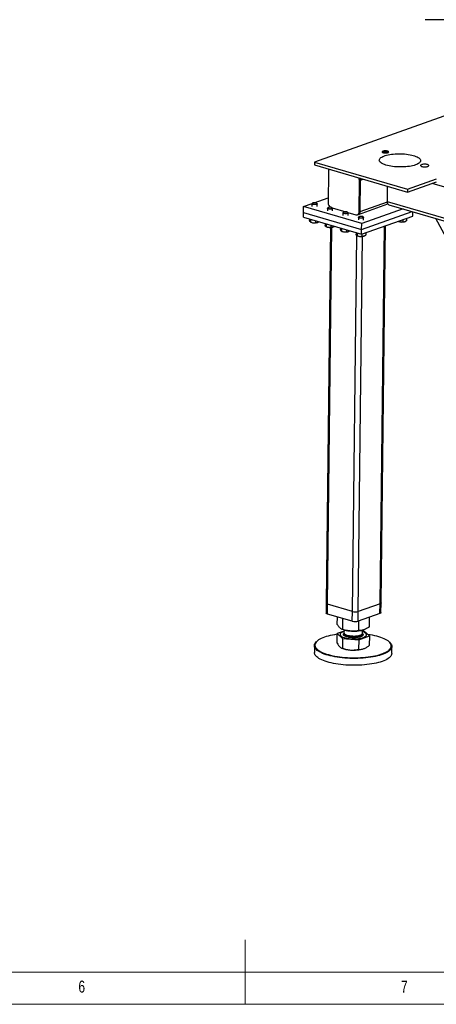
# Model space of a CAD drawing. Header units: millimetres. Extents: x 5 to 589, y 5 to 415.
# Tile 15 of 42: x 262 to 327, y 5 to 158. Entities that reach past the tile are written whole.
import ezdxf

# ---------------------------------------------------------------- set-up
doc = ezdxf.new("R2010")
doc.units = ezdxf.units.MM
doc.layers.add('NOTES', color=6, linetype='Continuous')
doc.layers.add('TRAIT-FORT', color=4, linetype='Continuous', lineweight=25)
doc.styles.add('SLDTEXTSTYLE0', font='TXT', dxfattribs={"width": 0.75})

msp = doc.modelspace()

# ---------------------------------------------------------------- linework, layer by layer
at = {"color": 7, "linetype": 'Continuous', "lineweight": 18}
for p, q in [((297, 5), (297, 15)), ((10, 10), (584, 10)), ((5, 5), (589, 5))]:
    msp.add_line(p, q, dxfattribs=at)
at = {"layer": 'TRAIT-FORT', "color": 4, "linetype": 'Continuous', "lineweight": 25}
for p, q in [((336.352, 157.575), (324.9, 157.575)), ((350.017, 150.487), (307.77, 135.522)), ((318.629, 137.08), (318.593, 137.022)), ((318.593, 137.022), (318.731, 136.982)), ((318.628, 137.012), (318.629, 137.08)), ((318.804, 137.097), (318.629, 137.08)), ((318.731, 136.982), (318.906, 136.999)), ((318.803, 136.989), (318.804, 137.097)), ((318.943, 137.056), (318.804, 137.097)), ((318.906, 136.999), (318.943, 137.056)), ((307.77, 135.522), (307.764, 135.068)), ((307.764, 135.068), (322.185, 130.857)), ((307.77, 135.522), (322.19, 131.312)), ((309.93, 134.066), (309.874, 129.216)), ((314.895, 132.719), (315.308, 132.865)), ((322.19, 131.312), (326.679, 132.902)), ((314.68, 127.813), (314.736, 132.663)), ((314.736, 132.663), (314.895, 132.719)), ((314.839, 127.869), (314.895, 132.719)), ((319.064, 129.365), (319.091, 131.76)), ((322.185, 130.857), (326.674, 132.447)), ((322.19, 131.312), (322.185, 130.857)), ((374.867, 117.937), (325.997, 132.207)), ((307.715, 129.207), (309.882, 129.975)), ((306.063, 127.716), (306.074, 128.626)), ((306.074, 128.626), (307.399, 129.095)), ((315.087, 125.994), (306.074, 128.626)), ((307.372, 129.049), (307.367, 128.648)), ((307.449, 129.139), (307.396, 129.092)), ((308.149, 129.084), (308.096, 129.131)), ((308.167, 128.638), (308.172, 129.04)), ((309.775, 128.347), (309.771, 127.946)), ((309.852, 128.437), (309.799, 128.39)), ((310.552, 128.382), (310.5, 128.429)), ((310.507, 128.423), (312.633, 127.802)), ((310.57, 127.937), (310.575, 128.338)), ((314.572, 127.406), (319.147, 129.027)), ((314.839, 127.869), (319.064, 129.365)), ((321.492, 128.263), (315.087, 125.994)), ((367.337, 115.27), (319.064, 129.365)), ((319.307, 128.901), (366.727, 115.054)), ((306.054, 126.958), (306.063, 127.716)), ((306.054, 126.958), (315.067, 124.327)), ((306.063, 127.716), (315.076, 125.085)), ((306.998, 126.683), (306.995, 126.457)), ((312.179, 127.646), (312.174, 127.244)), ((312.256, 127.735), (312.203, 127.689)), ((312.955, 127.68), (312.903, 127.728)), ((312.91, 127.721), (314.193, 127.347)), ((312.974, 127.235), (312.979, 127.636)), ((314.413, 127.35), (314.572, 127.406)), ((314.582, 126.944), (314.577, 126.542)), ((314.659, 127.033), (314.606, 126.987)), ((314.68, 127.813), (314.839, 127.869)), ((315.067, 124.327), (322.989, 127.133)), ((315.076, 125.085), (322.893, 127.853)), ((315.359, 126.978), (315.307, 127.026)), ((315.377, 126.533), (315.382, 126.935)), ((322.038, 126.796), (322.034, 126.423)), ((322.989, 127.133), (322.997, 127.823)), ((326.519, 126.795), (338.487, 104.725)), ((307.135, 126.215), (307.215, 126.179)), ((307.155, 126.209), (307.136, 126.218)), ((307.159, 126.62), (307.155, 126.209)), ((307.903, 126.419), (307.9, 126.122)), ((308.262, 126.167), (308.303, 126.184)), ((309.401, 125.981), (309.399, 125.755)), ((309.538, 125.514), (309.618, 125.477)), ((309.558, 125.507), (309.539, 125.516)), ((309.563, 125.918), (309.558, 125.507)), ((310.25, 125.387), (309.577, 67.151)), ((309.795, 66.994), (310.47, 125.41)), ((310.307, 125.717), (310.303, 125.42)), ((310.665, 125.465), (310.706, 125.482)), ((311.805, 125.279), (311.802, 125.053)), ((311.966, 125.217), (311.961, 124.805)), ((315.076, 125.085), (315.087, 125.994)), ((317.923, 67.078), (318.599, 125.578)), ((318.082, 67.211), (318.758, 125.634)), ((320.73, 126.333), (320.762, 126.318)), ((321.451, 126.588), (321.448, 126.261)), ((321.81, 126.306), (321.85, 126.323)), ((311.942, 124.812), (312.022, 124.775)), ((311.961, 124.805), (311.943, 124.814)), ((312.71, 125.015), (312.707, 124.718)), ((313.069, 124.763), (313.109, 124.78)), ((313.64, 65.871), (314.313, 124.136)), ((314.208, 124.578), (314.206, 124.351)), ((314.345, 124.11), (314.425, 124.073)), ((314.365, 124.103), (314.346, 124.113)), ((314.37, 124.515), (314.365, 124.103)), ((314.543, 65.881), (315.215, 123.997)), ((315.067, 124.327), (315.076, 125.085)), ((315.114, 124.343), (315.11, 124.017)), ((315.472, 124.061), (315.513, 124.079)), ((315.701, 124.551), (315.697, 124.178)), ((309.577, 67.151), (309.56, 65.636)), ((318.065, 65.695), (318.082, 67.211)), ((309.777, 65.479), (309.795, 66.994)), ((313.64, 65.871), (309.795, 66.994)), ((313.623, 64.356), (313.64, 65.871)), ((314.526, 64.365), (314.543, 65.881)), ((317.923, 67.078), (314.543, 65.881)), ((317.906, 65.562), (317.923, 67.078)), ((313.623, 64.356), (309.777, 65.479)), ((311.293, 63.844), (311.306, 65.032)), ((312.136, 63.067), (312.155, 64.784)), ((317.906, 65.562), (314.526, 64.365)), ((314.632, 62.891), (314.65, 64.409)), ((316.286, 63.492), (316.303, 64.995)), ((312.34, 62.84), (311.277, 62.454)), ((312.342, 63.017), (312.336, 62.55)), ((312.476, 62.984), (312.677, 62.939)), ((314.885, 62.914), (315.036, 62.944)), ((315.216, 62.517), (315.222, 62.989)), ((315.427, 62.879), (315.22, 62.893)), ((316.27, 62.102), (315.427, 62.879)), ((308.19, 61.294), (308.114, 61.228)), ((311.259, 60.95), (311.277, 62.454)), ((311.277, 62.454), (312.119, 61.678)), ((311.729, 62.317), (311.729, 62.302)), ((312.119, 61.678), (312.102, 60.174)), ((312.119, 61.678), (314.616, 61.502)), ((314.616, 61.502), (314.599, 59.998)), ((314.616, 61.502), (316.27, 62.102)), ((315.817, 62.255), (315.818, 62.27)), ((316.27, 62.102), (316.253, 60.599)), ((319.406, 61.097), (319.332, 61.165)), ((307.753, 60.582), (307.741, 59.521)), ((311.892, 60.23), (311.966, 60.196)), ((315.424, 60.112), (315.532, 60.155)), ((315.532, 60.155), (315.541, 60.159)), ((319.74, 59.382), (319.752, 60.443))]:
    msp.add_line(p, q, dxfattribs=at)
at = {"layer": 'TRAIT-FORT', "color": 4, "linetype": 'Continuous', "lineweight": 25, "flags": 128}
for points in [[(323.416, 135.071), (323.208, 135.004), (322.98, 134.944), (322.735, 134.891), (322.475, 134.846), (322.202, 134.809), (321.919, 134.781), (321.628, 134.761), (321.331, 134.75), (321.031, 134.748), (320.732, 134.755), (320.434, 134.771), (320.142, 134.796), (319.858, 134.829), (319.583, 134.871), (319.322, 134.92), (319.075, 134.978), (318.845, 135.042), (318.634, 135.112), (318.444, 135.189), (318.277, 135.27), (318.133, 135.356), (318.015, 135.446), (317.924, 135.538), (317.859, 135.633), (317.822, 135.728), (317.814, 135.825), (317.833, 135.92), (317.88, 136.015), (317.955, 136.107), (318.057, 136.196), (318.184, 136.282), (318.337, 136.363), (318.513, 136.439), (318.711, 136.509), (318.929, 136.573), (319.166, 136.63), (319.419, 136.679), (319.685, 136.72), (319.964, 136.753), (320.252, 136.777), (320.546, 136.792), (320.844, 136.799), (321.144, 136.796), (321.443, 136.785), (321.738, 136.764), (322.027, 136.735), (322.307, 136.698), (322.575, 136.652), (322.83, 136.598), (323.068, 136.538), (323.289, 136.47), (323.49, 136.397), (323.668, 136.318), (323.824, 136.234), (323.955, 136.146), (324.06, 136.055), (324.138, 135.961), (324.189, 135.866), (324.211, 135.77), (324.206, 135.674), (324.173, 135.579), (324.111, 135.485), (324.023, 135.394), (323.908, 135.307), (323.768, 135.223), (323.604, 135.145), (323.416, 135.071)], [(319.147, 136.978), (319.215, 137.009), (319.258, 137.045), (319.272, 137.084), (319.257, 137.123), (319.213, 137.159), (319.144, 137.192), (319.053, 137.219), (318.945, 137.238), (318.827, 137.248), (318.705, 137.249), (318.588, 137.241), (318.48, 137.224), (318.39, 137.199), (318.321, 137.168), (318.278, 137.132), (318.264, 137.093), (318.279, 137.054), (318.323, 137.017), (318.392, 136.985), (318.483, 136.958), (318.591, 136.939), (318.709, 136.929), (318.831, 136.928), (318.949, 136.936), (319.056, 136.953), (319.147, 136.978)], [(318.342, 136.995), (318.334, 137.003), (318.316, 137.039), (318.326, 137.075), (318.365, 137.109), (318.428, 137.138)], [(318.428, 137.138), (318.513, 137.162), (318.614, 137.177), (318.724, 137.184), (318.838, 137.182), (318.946, 137.17), (319.044, 137.151), (319.124, 137.124), (319.182, 137.093), (319.214, 137.057), (319.218, 137.021), (319.193, 136.986), (319.192, 136.985)], [(325.33, 134.831), (325.41, 134.867), (325.463, 134.907), (325.488, 134.95), (325.483, 134.995), (325.448, 135.038), (325.385, 135.078), (325.297, 135.113), (325.189, 135.142), (325.064, 135.162), (324.929, 135.174), (324.791, 135.176), (324.655, 135.169), (324.529, 135.152), (324.417, 135.127), (324.326, 135.095), (324.259, 135.057), (324.22, 135.015), (324.21, 134.971), (324.23, 134.926), (324.279, 134.884), (324.355, 134.847), (324.454, 134.814), (324.571, 134.79), (324.701, 134.774), (324.839, 134.767), (324.976, 134.769), (325.108, 134.781), (325.228, 134.802), (325.33, 134.831)], [(308.038, 128.946), (307.947, 128.928), (307.844, 128.918), (307.735, 128.917), (307.629, 128.926), (307.533, 128.944), (307.456, 128.969), (307.401, 129), (307.374, 129.034), (307.377, 129.069), (307.396, 129.092)], [(308.001, 129.013), (308.067, 129.038), (308.106, 129.067), (308.116, 129.1), (308.095, 129.132), (308.045, 129.162), (307.972, 129.185), (307.88, 129.201), (307.779, 129.208), (307.678, 129.205), (307.584, 129.192), (307.508, 129.171), (307.455, 129.143), (307.43, 129.112), (307.435, 129.079), (307.471, 129.048), (307.533, 129.021), (307.617, 129.001), (307.714, 128.99), (307.817, 128.988), (307.915, 128.996), (308.001, 129.013)], [(308.149, 129.084), (308.159, 129.072), (308.172, 129.037), (308.154, 129.003), (308.108, 128.972), (308.038, 128.946)], [(310.441, 128.244), (310.351, 128.226), (310.247, 128.216), (310.138, 128.216), (310.032, 128.225), (309.937, 128.242), (309.859, 128.268), (309.805, 128.298), (309.778, 128.332), (309.78, 128.367), (309.799, 128.39)], [(310.405, 128.311), (310.47, 128.336), (310.509, 128.366), (310.519, 128.398), (310.498, 128.431), (310.449, 128.46), (310.375, 128.484), (310.284, 128.499), (310.183, 128.506), (310.081, 128.503), (309.988, 128.49), (309.911, 128.469), (309.858, 128.441), (309.833, 128.41), (309.839, 128.377), (309.874, 128.346), (309.937, 128.319), (310.02, 128.299), (310.118, 128.288), (310.22, 128.286), (310.319, 128.294), (310.405, 128.311)], [(310.552, 128.382), (310.563, 128.37), (310.575, 128.336), (310.558, 128.301), (310.512, 128.27), (310.441, 128.244)], [(319.307, 128.901), (319.246, 128.928), (319.182, 128.98), (319.131, 129.054), (319.093, 129.145), (319.07, 129.25), (319.064, 129.365)], [(312.845, 127.543), (312.754, 127.524), (312.651, 127.514), (312.542, 127.514), (312.436, 127.523), (312.34, 127.541), (312.262, 127.566), (312.208, 127.597), (312.181, 127.631), (312.184, 127.666), (312.203, 127.689)], [(312.808, 127.609), (312.874, 127.634), (312.913, 127.664), (312.923, 127.697), (312.902, 127.729), (312.852, 127.758), (312.779, 127.782), (312.687, 127.798), (312.586, 127.804), (312.484, 127.801), (312.391, 127.788), (312.315, 127.767), (312.262, 127.74), (312.237, 127.708), (312.242, 127.675), (312.278, 127.644), (312.34, 127.617), (312.424, 127.597), (312.521, 127.586), (312.624, 127.584), (312.722, 127.592), (312.808, 127.609)], [(312.955, 127.68), (312.966, 127.669), (312.978, 127.634), (312.961, 127.6), (312.915, 127.568), (312.845, 127.543)], [(314.193, 127.347), (314.287, 127.331), (314.377, 127.339), (314.461, 127.371), (314.535, 127.425), (314.596, 127.5), (314.641, 127.591), (314.67, 127.697), (314.68, 127.813)], [(315.248, 126.841), (315.158, 126.822), (315.054, 126.812), (314.945, 126.812), (314.839, 126.821), (314.744, 126.839), (314.666, 126.864), (314.612, 126.895), (314.585, 126.929), (314.587, 126.964), (314.606, 126.987)], [(315.211, 126.908), (315.277, 126.932), (315.316, 126.962), (315.326, 126.995), (315.305, 127.027), (315.256, 127.056), (315.182, 127.08), (315.091, 127.096), (314.99, 127.102), (314.888, 127.099), (314.795, 127.087), (314.718, 127.065), (314.665, 127.038), (314.64, 127.006), (314.646, 126.973), (314.681, 126.942), (314.744, 126.915), (314.827, 126.896), (314.925, 126.884), (315.027, 126.883), (315.126, 126.891), (315.211, 126.908)], [(315.359, 126.978), (315.37, 126.967), (315.382, 126.932), (315.365, 126.898), (315.319, 126.867), (315.248, 126.841)], [(308.262, 126.167), (308.26, 126.166), (308.17, 126.135)], [(310.665, 125.465), (310.664, 125.464), (310.573, 125.433)], [(321.81, 126.306), (321.808, 126.305), (321.717, 126.274)], [(313.069, 124.763), (313.067, 124.762), (312.976, 124.731)], [(315.472, 124.061), (315.471, 124.061), (315.38, 124.029)], [(309.795, 66.994), (309.709, 67.024), (309.643, 67.059), (309.599, 67.097), (309.579, 67.137), (309.577, 67.151)], [(309.795, 66.994), (309.709, 67.024), (309.643, 67.059), (309.599, 67.097), (309.579, 67.137), (309.577, 67.151)], [(318.082, 67.211), (318.077, 67.185), (318.048, 67.146), (317.996, 67.11), (317.923, 67.078)], [(318.082, 67.211), (318.077, 67.185), (318.048, 67.146), (317.996, 67.11), (317.923, 67.078)], [(309.777, 65.479), (309.692, 65.509), (309.625, 65.544), (309.581, 65.582), (309.561, 65.622), (309.56, 65.636)], [(318.065, 65.695), (318.059, 65.669), (318.031, 65.63), (317.979, 65.594), (317.906, 65.562)], [(312.339, 62.775), (312.275, 62.755), (312.121, 62.696), (311.991, 62.632), (311.885, 62.564), (311.806, 62.491), (311.754, 62.416), (311.731, 62.339), (311.736, 62.261), (311.77, 62.184), (311.832, 62.108), (311.921, 62.035), (312.037, 61.966), (312.176, 61.901), (312.338, 61.842), (312.521, 61.789), (312.721, 61.743), (312.935, 61.705), (313.162, 61.675), (313.397, 61.653)], [(313.397, 61.653), (313.637, 61.641), (313.879, 61.638), (314.12, 61.644), (314.356, 61.659), (314.583, 61.684), (314.8, 61.716), (315.002, 61.757), (315.186, 61.805), (315.351, 61.86), (315.494, 61.922), (315.612, 61.988), (315.705, 62.059), (315.771, 62.133), (315.808, 62.209), (315.817, 62.287), (315.797, 62.364), (315.749, 62.441), (315.674, 62.515), (315.571, 62.587), (315.443, 62.654), (315.292, 62.716), (315.219, 62.742)], [(319.406, 61.097), (319.517, 60.986), (319.618, 60.856), (319.691, 60.725), (319.736, 60.592), (319.752, 60.46), (319.74, 60.327), (319.699, 60.196), (319.63, 60.065), (319.533, 59.937), (319.408, 59.812), (319.257, 59.69), (319.079, 59.572), (318.875, 59.459), (318.648, 59.35), (318.397, 59.247), (318.124, 59.15), (317.83, 59.06), (317.516, 58.976), (317.185, 58.9), (316.837, 58.832), (316.475, 58.771), (316.099, 58.719), (315.713, 58.675), (315.317, 58.64), (314.914, 58.614), (314.505, 58.597), (314.092, 58.59), (313.678, 58.591), (313.265, 58.602), (312.853, 58.621), (312.446, 58.65), (312.045, 58.687), (311.652, 58.734), (311.27, 58.788), (310.899, 58.851), (310.542, 58.922), (310.2, 59), (309.875, 59.086), (309.568, 59.178), (309.281, 59.277), (309.016, 59.382), (308.773, 59.492), (308.554, 59.607), (308.36, 59.726), (308.191, 59.849), (308.049, 59.975), (307.935, 60.104), (307.847, 60.234), (307.788, 60.366), (307.758, 60.499), (307.756, 60.632), (307.782, 60.764), (307.837, 60.895), (307.921, 61.024), (308.032, 61.151), (308.114, 61.228)], [(311.275, 62.337), (311.252, 62.333), (310.888, 62.278), (310.537, 62.214), (310.202, 62.143), (309.884, 62.064), (309.584, 61.978), (309.304, 61.885), (309.045, 61.787), (308.809, 61.682), (308.596, 61.573), (308.408, 61.458), (308.245, 61.34), (308.109, 61.218), (307.999, 61.093), (307.917, 60.966), (307.863, 60.836), (307.837, 60.706), (307.839, 60.575), (307.869, 60.444), (307.927, 60.314), (308.013, 60.185), (308.126, 60.058), (308.266, 59.934), (308.433, 59.812), (308.624, 59.695), (308.841, 59.581), (309.08, 59.473), (309.342, 59.369), (309.625, 59.272), (309.927, 59.181), (310.248, 59.096), (310.585, 59.019), (310.938, 58.949), (311.304, 58.887), (311.681, 58.833), (312.069, 58.787), (312.464, 58.75), (312.866, 58.722), (313.272, 58.703), (313.68, 58.692), (314.089, 58.691), (314.496, 58.699), (314.899, 58.716), (315.297, 58.741), (315.688, 58.776), (316.069, 58.819), (316.439, 58.87), (316.797, 58.93), (317.14, 58.997), (317.467, 59.073), (317.776, 59.155), (318.066, 59.244), (318.336, 59.34), (318.583, 59.441), (318.808, 59.549), (319.009, 59.661), (319.184, 59.777), (319.334, 59.897), (319.457, 60.021), (319.553, 60.147), (319.621, 60.276), (319.661, 60.405), (319.673, 60.536), (319.657, 60.667), (319.613, 60.798), (319.541, 60.927), (319.441, 61.055), (319.314, 61.181), (319.161, 61.304), (319.161, 61.304)], [(311.729, 62.302), (311.736, 62.246), (311.77, 62.169), (311.832, 62.093), (311.921, 62.02), (312.036, 61.951), (312.176, 61.886), (312.338, 61.827), (312.521, 61.774), (312.72, 61.728), (312.935, 61.689), (313.162, 61.66), (313.397, 61.638)], [(312.359, 62.47), (312.344, 62.437), (312.335, 62.373), (312.354, 62.309), (312.4, 62.246), (312.473, 62.185), (312.572, 62.128), (312.694, 62.075), (312.837, 62.029), (312.998, 61.989), (313.174, 61.956), (313.362, 61.931), (313.558, 61.915), (313.759, 61.908), (313.959, 61.91), (314.156, 61.92), (314.346, 61.94), (314.524, 61.967), (314.688, 62.003), (314.834, 62.046), (314.959, 62.095), (315.062, 62.149), (315.139, 62.208), (315.19, 62.269), (315.19, 62.269)], [(312.336, 62.55), (312.348, 62.489), (312.388, 62.425), (312.454, 62.364), (312.547, 62.306), (312.663, 62.252), (312.801, 62.204), (312.958, 62.162), (313.131, 62.127), (313.316, 62.101), (313.511, 62.082)], [(313.397, 61.638), (313.637, 61.626), (313.879, 61.623), (314.12, 61.629), (314.356, 61.644), (314.583, 61.668), (314.8, 61.701), (315.001, 61.742), (315.186, 61.79), (315.351, 61.845), (315.494, 61.907), (315.612, 61.973), (315.705, 62.044), (315.77, 62.118), (315.808, 62.194), (315.817, 62.255)], [(313.511, 62.082), (313.71, 62.073), (313.911, 62.072), (314.109, 62.081), (314.301, 62.098), (314.483, 62.124), (314.65, 62.158), (314.801, 62.198), (314.932, 62.246), (315.04, 62.299), (315.124, 62.357), (315.181, 62.418), (315.211, 62.481), (315.216, 62.517)], [(319.161, 61.304), (318.982, 61.424), (318.778, 61.539), (318.55, 61.65), (318.299, 61.756), (318.027, 61.857), (317.734, 61.951), (317.422, 62.039), (317.093, 62.12), (316.748, 62.194), (316.388, 62.26), (316.04, 62.314)], [(308.26, 58.726), (308.105, 58.851), (307.976, 58.978), (307.875, 59.108), (307.802, 59.239), (307.757, 59.372), (307.741, 59.505), (307.741, 59.521)], [(319.74, 59.382), (319.738, 59.332), (319.711, 59.2), (319.656, 59.069), (319.573, 58.94), (319.462, 58.813), (319.323, 58.69), (319.159, 58.57), (318.968, 58.454), (318.752, 58.343), (318.513, 58.237), (318.251, 58.137), (317.967, 58.043), (317.663, 57.956), (317.34, 57.876), (317.001, 57.804), (316.645, 57.739), (316.276, 57.683), (315.895, 57.635), (315.504, 57.596), (315.104, 57.565), (314.698, 57.544), (314.287, 57.532), (313.873, 57.528), (313.459, 57.534), (313.046, 57.549), (312.637, 57.574), (312.233, 57.607), (311.835, 57.648), (311.448, 57.699), (311.07, 57.758), (310.706, 57.825), (310.356, 57.899), (310.023, 57.981), (309.707, 58.07), (309.41, 58.166), (309.134, 58.268), (308.879, 58.375), (308.648, 58.488), (308.442, 58.605), (308.26, 58.726)]]:
    msp.add_lwpolyline(points, dxfattribs=at)
at = {"layer": 'TRAIT-FORT', "color": 4, "linetype": 'Continuous', "lineweight": 25}
for centre, radius, start, end in [((310.493, 134.08), 0.564, 144.78822, 181.42632), ((313.865, 132.665), 0.872, 359.85934, 26.92888), ((314.038, 132.723), 0.857, 359.72569, 18.79619), ((310.672, 129.191), 0.799, 178.15338, 239.63439), ((307.54, 127.827), 1.265, 244.63548, 262.62278), ((314.376, 127.827), 0.465, 294.94488, 5.10338), ((307.761, 127.662), 1.581, 249.78, 284.96499), ((309.943, 127.125), 1.265, 244.63548, 262.62278), ((310.165, 126.96), 1.581, 249.78, 284.96499), ((312.347, 126.423), 1.265, 244.63548, 262.62278), ((321.309, 127.801), 1.581, 249.78, 284.96499), ((312.568, 126.259), 1.581, 249.78, 284.96499), ((314.75, 125.722), 1.265, 244.63548, 262.62278), ((314.972, 125.557), 1.581, 249.78, 284.96499), ((314.075, 67.494), 1.68, 254.99663, 286.18186), ((314.058, 65.979), 1.68, 254.99663, 286.18186), ((313.846, 68.539), 5.721, 258.21041, 280.46567), ((315.057, 62.354), 0.157, 327.56771, 20.3183), ((313.544, 64.183), 4.287, 248.41028, 267.38911), ((313.849, 65.251), 5.375, 264.65429, 287.03394)]:
    msp.add_arc(centre, radius, start, end, dxfattribs=at)
for points, knots in [([(307.112, 126.23), (307.098, 126.245), (307.071, 126.274), (307.031, 126.356), (307.007, 126.423), (306.995, 126.457)], [0, 0, 0, 0, 0.3676158, 0.6809105, 1, 1, 1, 1]), ([(307.155, 126.209), (307.219, 126.185), (307.349, 126.136), (307.543, 126.101), (307.729, 126.097), (307.843, 126.114), (307.9, 126.122)], [0, 0, 0, 0, 0.2646049, 0.5349477, 0.7653431, 1, 1, 1, 1]), ([(307.9, 126.122), (307.974, 126.119), (308.097, 126.115), (308.276, 126.168), (308.384, 126.22), (308.441, 126.255), (308.447, 126.26)], [0, 0, 0, 0, 0.41328341, 0.68350966, 0.96103795, 1, 1, 1, 1]), ([(309.516, 125.528), (309.501, 125.544), (309.474, 125.572), (309.435, 125.654), (309.411, 125.721), (309.399, 125.755)], [0, 0, 0, 0, 0.3676158, 0.6809105, 1, 1, 1, 1]), ([(309.558, 125.507), (309.622, 125.483), (309.753, 125.434), (309.947, 125.399), (310.132, 125.396), (310.246, 125.412), (310.303, 125.42)], [0, 0, 0, 0, 0.2646049, 0.5349477, 0.7653431, 1, 1, 1, 1]), ([(310.303, 125.42), (310.378, 125.418), (310.501, 125.413), (310.68, 125.467), (310.787, 125.519), (310.844, 125.554), (310.851, 125.558)], [0, 0, 0, 0, 0.41328341, 0.68350966, 0.96103795, 1, 1, 1, 1]), ([(320.739, 126.336), (320.791, 126.316), (320.909, 126.272), (321.091, 126.24), (321.276, 126.237), (321.39, 126.253), (321.448, 126.261)], [0, 0, 0, 0, 0.226227, 0.5106782, 0.7530971, 1, 1, 1, 1]), ([(321.448, 126.261), (321.522, 126.259), (321.645, 126.255), (321.824, 126.307), (321.944, 126.367), (322.014, 126.41), (322.034, 126.423)], [0, 0, 0, 0, 0.3855495, 0.6376419, 0.8965462, 1, 1, 1, 1]), ([(311.919, 124.826), (311.905, 124.842), (311.878, 124.871), (311.838, 124.952), (311.814, 125.019), (311.802, 125.053)], [0, 0, 0, 0, 0.3676158, 0.6809105, 1, 1, 1, 1]), ([(311.961, 124.805), (312.026, 124.781), (312.156, 124.732), (312.35, 124.697), (312.535, 124.694), (312.649, 124.71), (312.707, 124.718)], [0, 0, 0, 0, 0.2646049, 0.5349477, 0.7653431, 1, 1, 1, 1]), ([(312.707, 124.718), (312.781, 124.716), (312.904, 124.712), (313.083, 124.765), (313.191, 124.817), (313.247, 124.852), (313.254, 124.856)], [0, 0, 0, 0, 0.41328341, 0.68350966, 0.96103795, 1, 1, 1, 1]), ([(314.323, 124.125), (314.308, 124.14), (314.281, 124.169), (314.242, 124.25), (314.218, 124.317), (314.206, 124.351)], [0, 0, 0, 0, 0.3676158, 0.6809105, 1, 1, 1, 1]), ([(314.365, 124.103), (314.429, 124.079), (314.56, 124.03), (314.753, 123.996), (314.939, 123.992), (315.053, 124.008), (315.11, 124.017)], [0, 0, 0, 0, 0.2646049, 0.5349477, 0.7653431, 1, 1, 1, 1]), ([(315.11, 124.017), (315.185, 124.014), (315.308, 124.01), (315.487, 124.063), (315.607, 124.122), (315.677, 124.166), (315.697, 124.178)], [0, 0, 0, 0, 0.3855495, 0.6376419, 0.8965462, 1, 1, 1, 1]), ([(312.136, 63.067), (312.079, 63.089), (311.972, 63.131), (311.815, 63.234), (311.675, 63.356), (311.547, 63.496), (311.422, 63.654), (311.337, 63.778), (311.293, 63.844)], [0, 0, 0, 0, 0.2020684, 0.3826998, 0.5553146, 0.6929917, 0.8388942, 1, 1, 1, 1]), ([(314.632, 62.891), (314.465, 62.873), (314.149, 62.839), (313.684, 62.83), (313.272, 62.853), (312.891, 62.902), (312.521, 62.97), (312.268, 63.034), (312.136, 63.067)], [0, 0, 0, 0, 0.2020684, 0.3826998, 0.5553146, 0.6929917, 0.8388942, 1, 1, 1, 1]), ([(316.286, 63.492), (316.175, 63.422), (315.966, 63.29), (315.658, 63.137), (315.385, 63.031), (315.132, 62.961), (314.887, 62.914), (314.72, 62.899), (314.632, 62.891)], [0, 0, 0, 0, 0.2020684, 0.3826998, 0.5553146, 0.6929917, 0.8388942, 1, 1, 1, 1]), ([(313.493, 61.818), (313.403, 61.826), (313.217, 61.842), (312.954, 61.888), (312.713, 61.951), (312.51, 62.029), (312.385, 62.105), (312.316, 62.168), (312.267, 62.231), (312.245, 62.309), (312.269, 62.399), (312.326, 62.455), (312.354, 62.482)], [0, 0, 0, 0, 0.1045073, 0.2152745, 0.3306468, 0.4484674, 0.5662881, 0.6240403, 0.6818084, 0.7925757, 0.897083, 1, 1, 1, 1]), ([(315.267, 62.188), (315.245, 62.159), (315.2, 62.1), (315.065, 62.018), (314.877, 61.942), (314.638, 61.88), (314.408, 61.842), (314.213, 61.822), (314.018, 61.808), (313.775, 61.803), (313.585, 61.813), (313.493, 61.818)], [0, 0, 0, 0, 0.1164968, 0.2399717, 0.3685799, 0.4999174, 0.6312549, 0.6956328, 0.7600283, 0.8835032, 1, 1, 1, 1]), ([(315.191, 62.453), (315.204, 62.441), (315.236, 62.415), (315.278, 62.356), (315.305, 62.278), (315.28, 62.217), (315.267, 62.188)], [0, 0, 0, 0, 0.1324485, 0.3159979, 0.667944, 1, 1, 1, 1]), ([(311.259, 60.95), (311.327, 60.837), (311.429, 60.665), (311.57, 60.483), (311.642, 60.412), (311.678, 60.376)], [0, 0, 0, 0, 0.4952513, 0.7468182, 1, 1, 1, 1]), ([(311.678, 60.376), (311.749, 60.32), (311.892, 60.208), (312.032, 60.185), (312.102, 60.174)], [0, 0, 0, 0, 0.4945107, 1, 1, 1, 1]), ([(312.102, 60.174), (312.304, 60.109), (312.609, 60.011), (313.028, 59.93), (313.241, 59.91), (313.348, 59.9)], [0, 0, 0, 0, 0.4952513, 0.7468182, 1, 1, 1, 1]), ([(313.348, 59.9), (313.452, 59.895), (313.662, 59.885), (313.975, 59.902), (314.289, 59.938), (314.495, 59.978), (314.599, 59.998)], [0, 0, 0, 0, 0.2464911, 0.4945933, 0.7467931, 1, 1, 1, 1]), ([(314.599, 59.998), (314.732, 59.996), (314.934, 59.993), (315.212, 60.043), (315.353, 60.089), (315.424, 60.112)], [0, 0, 0, 0, 0.4952513, 0.7468182, 1, 1, 1, 1]), ([(315.424, 60.112), (315.562, 60.172), (315.843, 60.293), (316.115, 60.496), (316.253, 60.599)], [0, 0, 0, 0, 0.4945107, 1, 1, 1, 1])]:
    msp.add_open_spline(points, degree=3, knots=knots, dxfattribs=at)

# ---------------------------------------------------------------- texts
at = {"layer": 'NOTES', "color": 211, "char_height": 1.852, "attachment_point": 1, "style": 'SLDTEXTSTYLE0'}
for s, insert in [('6', (271.167, 8.668)), ('7', (321.167, 8.668))]:
    msp.add_mtext(s, dxfattribs=dict(at, insert=insert))

doc.saveas('drawing.dxf')
